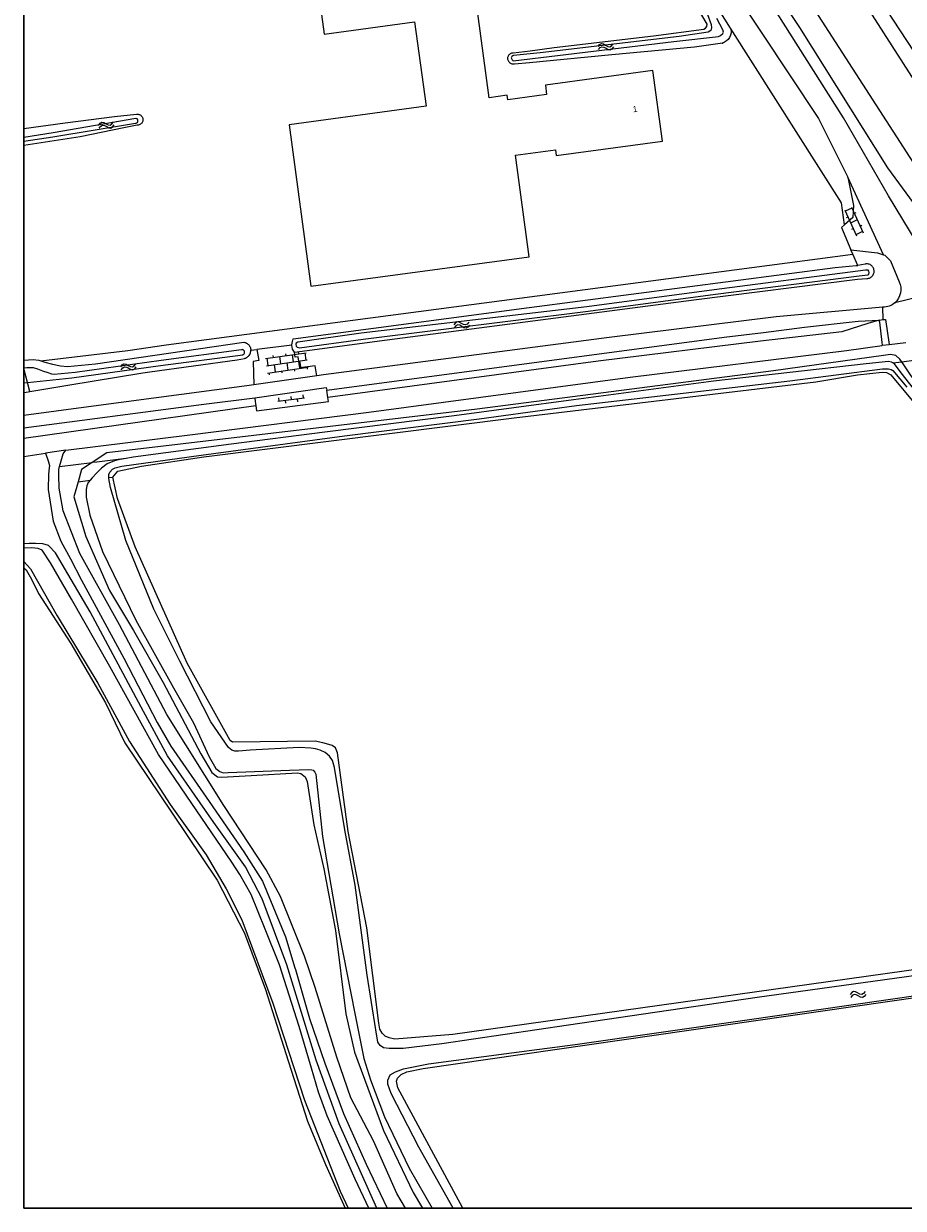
# Model space of a CAD drawing. Header units: metres. Extents: x 231584 to 239351, y 577231 to 577839.
# Tile 1 of 70: x 231584 to 231727, y 577231 to 577425. Entities that reach past the tile are written whole.
import ezdxf
from ezdxf.enums import TextEntityAlignment as Align

# ---------------------------------------------------------------- set-up
doc = ezdxf.new("R2010")
doc.units = ezdxf.units.M
doc.header["$MEASUREMENT"] = 0
for name, color, linetype, lineweight in [('B01', 1, 'Continuous', 0), ('S02', 7, 'Continuous', 0), ('S03', 7, 'Continuous', 0), ('S05', 140, 'Continuous', 0), ('T00', 34, 'Continuous', 0), ('T09', 72, 'Continuous', 0), ('T10', 7, 'Continuous', 0), ('V01', 8, 'Continuous', 0), ('V02', 253, 'Continuous', 0), ('V06', 254, 'Continuous', 0), ('W00', 140, 'Continuous', 0), ('Z02_huisnummer', 7, 'Continuous', 0)]:
    doc.layers.add(name, color=color, linetype=linetype, lineweight=lineweight)
doc.styles.add('Style-CHAR_FAST_FONT', font='CHAR_FAST_FONT.shx')

# ---------------------------------------------------------------- blocks, each defined once
blk = doc.blocks.new('S05')
at = {"color": 0}
for p, q in [((0.8, 3), (3.8, 5.9)), ((1.1, -1.9), (4.1, 0.9)), ((3.8, 5.9), (6.8, 7.1)), ((4.1, 0.9), (7.1, 2.1)), ((6.8, 7.1), (10.1, 6.2)), ((7.1, 2.1), (10.2, 1.2)), ((10.1, 6.2), (13.3, 3.7)), ((10.2, 1.2), (13.6, -1.2)), ((13.3, 3.7), (16.6, 1.3)), ((16.6, 1.3), (19.7, 0.4)), ((19.7, 0.4), (22.8, 1.6)), ((22.8, 1.6), (25.8, 4.4)), ((13.6, -1.2), (16.8, -3.7)), ((16.8, -3.7), (20, -4.6)), ((20, -4.6), (23.1, -3.3)), ((23.1, -3.3), (26.1, -0.5))]:
    blk.add_line(p, q, dxfattribs=at)
blk = doc.blocks.new('OV4')
at = {"color": 0}
for p, q in [((0, 12), (67, 12)), ((0, 0), (67, 0)), ((2, 12), (2, 0)), ((12.5, 15), (12.5, 12)), ((12.5, 0), (12.5, -12)), ((23, 12), (23, 0)), ((33.5, 15), (33.5, 12)), ((33.5, 0), (33.5, -12)), ((44, 12), (44, 0)), ((54.5, 15), (54.5, 12)), ((54.5, 0), (54.5, -12)), ((65, 12), (65, 0)), ((0, -12), (67, -12)), ((2, -12), (2, -15)), ((23, -12), (23, -15)), ((44, -12), (44, -15)), ((65, -12), (65, -15))]:
    blk.add_line(p, q, dxfattribs=at)
blk = doc.blocks.new('OV6')
at = {"color": 0}
for p, q in [((0, 0), (44, 0)), ((2, 5), (2, 0)), ((12, 0), (12, -5)), ((22, 5), (22, 0)), ((32, 0), (32, -5)), ((42, 5), (42, 0))]:
    blk.add_line(p, q, dxfattribs=at)
blk = doc.blocks.new('OV2')
at = {"color": 0}
for p, q in [((3.1, -23), (3.1, 23)), ((3.1, 21), (15.1, 21)), ((15.1, -23), (15.1, 23)), ((0.1, 11.5), (3.1, 11.5)), ((3.1, 0), (15.1, 0)), ((15.1, 10.5), (18.1, 10.5)), ((0.1, -11.5), (3.1, -11.5)), ((15.1, -10.5), (18.1, -10.5)), ((3.1, -21), (15.1, -21))]:
    blk.add_line(p, q, dxfattribs=at)

msp = doc.modelspace()

# ---------------------------------------------------------------- linework, layer by layer
at = {"flags": 128}
for points in [[(231583.557, 577690.779), (232382.246, 577690.779), (232382.246, 577231.173), (231583.557, 577231.173)], [(232382.246, 577231.173), (232382.246, 577690.779), (231583.557, 577690.779), (231583.557, 577231.173)]]:
    msp.add_lwpolyline(points, close=True, dxfattribs=at)
at = {"layer": 'B01', "flags": 128}
msp.add_lwpolyline([(231649.281, 577411.246), (231626.915, 577408.211), (231630.455, 577381.869), (231666.113, 577386.658), (231663.874, 577403.238), (231670.415, 577404.122), (231670.542, 577403.178), (231687.891, 577405.521), (231686.33, 577417.079), (231668.768, 577414.707), (231668.978, 577413.152), (231662.65, 577412.297), (231662.549, 577413.047), (231659.599, 577412.647), (231657.736, 577426.424), (231658.829, 577426.572), (231653.024, 577469.502), (231626.819, 577465.959), (231632.624, 577423.029), (231647.41, 577425.028), (231649.281, 577411.246)], dxfattribs=at)
at = {"layer": 'T00', "flags": 128}
for points in [[(231663.753, 577418.15), (231663.736, 577418.146), (231663.615, 577418.132), (231663.493, 577418.134), (231663.372, 577418.151), (231663.255, 577418.184), (231663.142, 577418.233), (231663.038, 577418.295), (231662.942, 577418.371), (231662.857, 577418.458), (231662.784, 577418.556), (231662.724, 577418.663), (231662.679, 577418.776), (231662.649, 577418.895), (231662.635, 577419.016), (231662.636, 577419.138), (231662.654, 577419.259), (231662.687, 577419.376), (231662.736, 577419.488), (231662.798, 577419.593), (231662.874, 577419.689), (231662.962, 577419.774), (231663.06, 577419.847), (231663.166, 577419.907), (231663.28, 577419.952), (231663.398, 577419.981), (231663.519, 577419.996), (231666.309, 577420.297), (231670.201, 577420.835), (231686.453, 577422.755), (231694.675, 577423.869), (231694.939, 577424.02), (231695.121, 577424.255), (231695.212, 577424.661), (231690.089, 577433.389)], [(231717.645, 577391.895), (231717.156, 577395.49), (231699.021, 577424.012)], [(231697.684, 577421.561), (231693.157, 577420.927), (231679.614, 577419.631), (231666.171, 577418.33), (231663.753, 577418.15)], [(231583.557, 577407.636), (231590.33, 577408.563), (231598.397, 577409.602), (231602.001, 577409.944), (231602.12, 577409.953), (231602.24, 577409.947), (231602.357, 577409.925), (231602.471, 577409.887), (231602.578, 577409.834), (231602.678, 577409.768), (231602.768, 577409.689), (231602.846, 577409.599), (231602.912, 577409.499), (231602.964, 577409.392), (231603.001, 577409.278), (231603.023, 577409.161), (231603.029, 577409.041), (231603.019, 577408.922), (231602.993, 577408.806), (231602.952, 577408.694), (231602.896, 577408.589), (231602.827, 577408.491), (231602.745, 577408.405), (231602.653, 577408.329), (231602.551, 577408.267), (231602.441, 577408.219), (231602.327, 577408.186), (231602.209, 577408.169), (231602.103, 577408.166), (231599.897, 577407.701), (231592.755, 577406.24), (231583.557, 577404.837)], [(231586.365, 577369.646), (231600.564, 577371.329), (231606.816, 577372.289), (231623.696, 577374.482), (231718.999, 577387.056)], [(231718.999, 577387.056), (231718.683, 577387.776)], [(231719.791, 577385.253), (231718.999, 577387.056)], [(231627.352, 577372.224), (231627.345, 577372.267), (231627.44, 577372.827), (231627.583, 577373.23), (231666.147, 577378.359), (231716.1, 577384.905), (231719.518, 577385.205), (231719.791, 577385.253)], [(231586.365, 577369.646), (231587.002, 577369.414), (231588.266, 577369.087), (231589.568, 577368.825), (231590.696, 577368.707), (231595.293, 577369.14), (231619.512, 577372.696), (231619.656, 577372.666), (231619.796, 577372.621), (231619.93, 577372.561), (231620.056, 577372.487), (231620.174, 577372.399), (231620.282, 577372.299), (231620.378, 577372.188), (231620.461, 577372.067), (231620.531, 577371.938), (231620.587, 577371.802), (231620.627, 577371.661), (231620.652, 577371.517), (231620.659, 577371.391)], [(231620.659, 577371.391), (231621.639, 577371.501)], [(231583.557, 577369.78), (231585.087, 577369.848), (231586.047, 577369.762), (231586.365, 577369.646)]]:
    msp.add_lwpolyline(points, dxfattribs=at)
at = {"layer": 'T00', "extrusion": (0, 0, -1)}
msp.add_arc((-231697.163, 577423.435), 1.945, 162.75762, 254.46657, dxfattribs=at)
at = {"layer": 'T00'}
msp.add_point((231697.684, 577421.561), dxfattribs=at)
at = {"layer": 'T09', "flags": 128}
for points in [[(231753.778, 577381.058), (231753.656, 577381.072), (231751.722, 577384.345), (231728.979, 577420.241), (231712.33, 577445.642), (231696.574, 577470.406), (231683.284, 577490.843), (231677.455, 577500), (231670.01, 577511.694), (231654.587, 577535.704), (231631.315, 577572.19), (231607.774, 577609.017), (231583.557, 577646.972)], [(231583.557, 577621.704), (231602.712, 577592.269), (231615.182, 577572.801), (231627.732, 577554.901), (231639.034, 577536.091), (231653.975, 577511.103), (231661.11, 577500), (231671.565, 577483.731), (231693.615, 577449.322), (231710.275, 577424.112), (231724.658, 577401.197), (231733.663, 577388.935), (231737.37, 577382.627), (231740.126, 577380.057), (231740.378, 577379.321)], [(231699.021, 577424.012), (231697.167, 577426.929)], [(231627.782, 577371.05), (231642.934, 577373.091), (231693.013, 577379.639), (231719.771, 577383.017), (231721.306, 577383.1), (231721.444, 577383.111), (231721.58, 577383.139), (231721.711, 577383.182), (231721.837, 577383.24), (231721.955, 577383.312), (231722.064, 577383.397), (231722.163, 577383.494), (231722.249, 577383.602), (231722.323, 577383.719), (231722.382, 577383.844), (231722.427, 577383.975), (231722.457, 577384.11), (231722.47, 577384.248), (231722.468, 577384.386), (231722.45, 577384.523), (231722.416, 577384.658), (231722.367, 577384.787), (231722.303, 577384.91), (231722.225, 577385.024), (231722.135, 577385.129), (231722.033, 577385.223), (231721.922, 577385.304), (231721.801, 577385.372), (231721.674, 577385.426), (231721.541, 577385.464), (231721.404, 577385.488), (231721.266, 577385.495), (231721.128, 577385.486), (231720.992, 577385.461)], [(231720.992, 577385.461), (231719.791, 577385.253)], [(231584.54, 577364.638), (231590.75, 577365.673), (231603.004, 577367.709), (231604.141, 577367.865), (231618.427, 577369.789), (231619.613, 577370.05), (231619.67, 577370.064), (231619.809, 577370.111), (231619.943, 577370.172), (231620.068, 577370.248), (231620.185, 577370.336), (231620.292, 577370.437), (231620.387, 577370.549), (231620.469, 577370.671), (231620.537, 577370.801), (231620.591, 577370.937), (231620.63, 577371.079), (231620.653, 577371.224), (231620.66, 577371.37), (231620.659, 577371.391)], [(231726.98, 577369.504), (231726.969, 577369.52), (231726.686, 577369.932), (231726.007, 577370.507), (231725.155, 577370.693), (231724.023, 577370.533), (231706.024, 577368.01), (231657.621, 577361.732), (231597.129, 577354.592), (231594.716, 577353.021)], [(231725.523, 577369.317), (231726.98, 577369.504)], [(231737.264, 577353.918), (231737.871, 577353.84), (231738.142, 577355.291), (231737.187, 577356.728), (231732.959, 577361.985), (231728.551, 577367.219), (231726.98, 577369.504)], [(231598.125, 577350.659), (231598.939, 577351.619), (231602.776, 577352.417), (231612.968, 577353.958), (231663.65, 577360.317), (231712.967, 577366.242), (231719.78, 577367.36), (231723.762, 577367.809), (231724.47, 577367.738), (231725.195, 577367.343), (231736.284, 577354.044), (231737.264, 577353.918)], [(231584.54, 577364.638), (231584.154, 577366.127)], [(231583.557, 577364.481), (231583.661, 577364.491), (231584.54, 577364.638)], [(231600.294, 577353.698), (231595.485, 577353.114), (231594.716, 577353.021)], [(231594.716, 577353.021), (231593.02, 577351.916), (231592.438, 577349.864)], [(231592.438, 577349.864), (231591.755, 577347.455), (231593.688, 577340.959), (231597.591, 577332.136), (231601.469, 577325.606), (231606.36, 577317.068), (231612.479, 577305.443), (231614.262, 577302.358), (231615.238, 577301.702), (231615.89, 577301.613), (231620.736, 577301.881), (231628.295, 577302.352), (231628.852, 577302.209), (231629.551, 577301.689), (231629.852, 577300.917), (231630.969, 577293.834), (231632.604, 577286.656), (231634.5, 577276.544), (231636.164, 577262.941), (231637.616, 577256.687), (231642.308, 577243.897), (231647.152, 577233.776), (231648.703, 577231.173)], [(231592.438, 577349.864), (231594.395, 577350.138)], [(231597.466, 577350.567), (231598.125, 577350.659)], [(231758.406, 577274.293), (231653.668, 577259.571), (231644.165, 577258.787), (231643.273, 577259.012), (231642.626, 577259.325), (231642.095, 577259.804), (231641.753, 577260.446), (231641.551, 577261.422), (231639.591, 577276.993), (231636.572, 577292.751), (231634.832, 577305.611), (231634.51, 577306.425), (231633.939, 577306.793), (231632.992, 577307.094), (231632.416, 577307.256), (231631.17, 577307.488), (231617.638, 577307.334), (231617.308, 577307.622), (231610.258, 577320.257), (231601.784, 577339.242), (231598.877, 577347.143), (231598.125, 577350.659)], [(231641.24, 577231.173), (231635.08, 577244.951), (231631.308, 577255.366), (231626.546, 577270.979), (231622.501, 577281.718), (231619.812, 577286.952), (231614.588, 577294.204), (231607.052, 577305.093), (231602.722, 577313.073), (231594.39, 577328.614), (231588.771, 577338.304), (231587.581, 577339.451), (231586.709, 577339.731), (231585.478, 577339.79), (231584.432, 577339.812), (231583.557, 577339.745)], [(231583.557, 577335.835), (231583.982, 577335.493), (231584.855, 577333.982), (231585.975, 577331.642), (231591.269, 577323.45), (231596.945, 577313.752), (231600.053, 577307.213), (231607.79, 577295.748), (231615.143, 577284.81), (231619.618, 577276.133), (231623.064, 577266.914), (231626.384, 577256.462), (231629.893, 577245.397), (231632.833, 577238.338), (231636.059, 577231.173)], [(231655.278, 577231.173), (231644.684, 577250.853), (231644.465, 577251.941), (231644.644, 577252.461), (231645.198, 577253.028), (231646.142, 577253.475), (231648.813, 577254.021), (231768.076, 577271.243)]]:
    msp.add_lwpolyline(points, dxfattribs=at)
at = {"layer": 'T10', "flags": 128}
for points in [[(231726.98, 577369.504), (231730.512, 577369.955)], [(231589.431, 577352.379), (231594.716, 577353.021)]]:
    msp.add_lwpolyline(points, dxfattribs=at)
at = {"layer": 'V01', "flags": 128}
for points in [[(231735.077, 577381.348), (231725.856, 577379.135), (231725.833, 577379.129)], [(231723.906, 577378.4), (231706.458, 577376.815), (231679.186, 577373.468), (231632.519, 577367.356), (231631.465, 577367.205)], [(231723.928, 577376.381), (231723.906, 577378.4)], [(231704.427, 577374.264), (231711.098, 577375.131), (231719.844, 577376.117), (231723.291, 577376.311)], [(231723.291, 577376.311), (231723.928, 577376.381)], [(231723.928, 577376.381), (231724.321, 577376.425), (231724.947, 577372.311)], [(231633.058, 577364.854), (231697.989, 577373.534), (231704.427, 577374.264)], [(231724.947, 577372.311), (231727.65, 577372.644)], [(231631.465, 577367.205), (231621.143, 577365.723)], [(231621.143, 577365.723), (231620.01, 577365.561), (231594.117, 577362.151), (231583.557, 577360.74)], [(231621.306, 577363.589), (231632.983, 577365.286), (231633.058, 577364.854)], [(231583.557, 577358.683), (231612.999, 577362.544), (231621.306, 577363.589)]]:
    msp.add_lwpolyline(points, dxfattribs=at)
at = {"layer": 'V01', "extrusion": (0, 0, -1)}
msp.add_arc((-231723.897, 577381.335), 2.935, 228.72827, 269.82764, dxfattribs=at)
at = {"layer": 'V01'}
msp.add_point((231723.906, 577378.4), dxfattribs=at)
at = {"layer": 'V02', "flags": 128}
for points in [[(231718.2, 577399.67), (231719.105, 577395.009), (231719.001, 577393.078), (231717.645, 577391.895)], [(231724.029, 577386.964), (231718.2, 577399.67)], [(231717.645, 577391.895), (231717.141, 577391.455), (231718.683, 577387.776)], [(231718.683, 577387.776), (231723.03, 577387.285), (231724.029, 577386.964)], [(231723.291, 577376.311), (231723.313, 577376.137), (231723.335, 577375.966), (231723.755, 577372.639), (231723.812, 577372.185)], [(231621.639, 577371.501), (231621.974, 577369.708), (231621.056, 577369.521), (231621.143, 577365.723)], [(231627.352, 577372.224), (231621.639, 577371.501)], [(231627.782, 577371.05), (231627.454, 577371.573), (231627.352, 577372.224)], [(231631.465, 577367.205), (231631.173, 577368.844), (231628.674, 577368.483), (231628.382, 577370.317), (231627.882, 577370.244), (231627.782, 577371.05)], [(231723.812, 577372.185), (231724.919, 577372.308), (231724.947, 577372.311)], [(231621.306, 577363.589), (231621.372, 577363.008)], [(231621.468, 577362.287), (231621.587, 577361.502), (231633.363, 577363.019), (231633.254, 577363.685)], [(231633.254, 577363.685), (231633.194, 577364.049), (231633.119, 577364.503), (231633.058, 577364.854)], [(231621.372, 577363.008), (231621.41, 577362.673), (231621.468, 577362.287)], [(231590.418, 577355.071), (231587.141, 577354.569)], [(231587.141, 577354.569), (231587.535, 577353.308), (231587.747, 577352.569), (231587.715, 577352.17), (231587.633, 577351.159), (231587.578, 577348.628), (231588.379, 577343.461), (231589.636, 577340.174), (231591.192, 577337.275), (231592.986, 577333.831), (231599.933, 577321.057), (231605.337, 577310.556), (231607.586, 577306.707), (231613.875, 577297.666), (231619.509, 577289.446), (231622.561, 577284.646), (231626.308, 577275.554), (231627.86, 577270.484), (231627.978, 577270.213), (231630.222, 577262.183), (231632.723, 577254.911), (231635.823, 577246.666), (231639.524, 577238.372), (231642.929, 577231.173)], [(231589.431, 577352.379), (231589.673, 577353.316), (231589.793, 577353.692)], [(231589.793, 577353.692), (231590.029, 577354.429), (231590.418, 577355.071)], [(231645.947, 577231.173), (231644.487, 577233.589), (231640.697, 577242.217), (231636.983, 577249.224), (231634.684, 577255.856), (231631.158, 577267.256), (231629.42, 577272.394), (231625.495, 577282.112), (231623.182, 577286.481), (231616.227, 577296.972), (231606.917, 577311.874), (231599.18, 577326.492), (231592.749, 577338.176), (231589.993, 577345.129), (231589.326, 577348.839), (231589.315, 577350.943), (231589.31, 577351.912), (231589.431, 577352.379)]]:
    msp.add_lwpolyline(points, dxfattribs=at)
at = {"layer": 'V06'}
for p, q in [((231621.468, 577362.287), (231583.557, 577356.958)), ((231583.557, 577354.02), (231587.141, 577354.569))]:
    msp.add_line(p, q, dxfattribs=at)
at = {"layer": 'V06', "flags": 128}
for points in [[(231735.077, 577381.348), (231733.085, 577383.082), (231730.579, 577387.082), (231724.833, 577396.636), (231717.468, 577409.373), (231696.821, 577441.963), (231687.95, 577456.758), (231665.224, 577492.918), (231660.838, 577500), (231653.916, 577511.178), (231646.992, 577522.391), (231634.142, 577543.337), (231621.793, 577561.939), (231613.583, 577574.518), (231606.112, 577585.93), (231592.421, 577605.775), (231583.557, 577619.604)], [(231664.649, 577486.391), (231675.884, 577467.808), (231700.021, 577429.367), (231704.021, 577423.339), (231713.379, 577409.238), (231715.81, 577404.482), (231718.2, 577399.67)], [(231724.029, 577386.964), (231724.239, 577386.897), (231725.123, 577385.986), (231726.552, 577382.583)], [(231723.291, 577376.311), (231722.393, 577376.028), (231721.426, 577375.724), (231717.215, 577374.396), (231703.902, 577372.861), (231677.4, 577369.609), (231633.254, 577363.685)], [(231610.712, 577357.538), (231639.936, 577361.243), (231682.643, 577366.98), (231717.934, 577371.325)], [(231717.934, 577371.325), (231723.791, 577372.183), (231723.812, 577372.185)], [(231590.418, 577355.071), (231610.712, 577357.538)]]:
    msp.add_lwpolyline(points, dxfattribs=at)
at = {"layer": 'V06', "extrusion": (0, 0, -1)}
msp.add_arc((-231723.9, 577381.333), 2.932, 154.7712, 228.74683, dxfattribs=at)
at = {"layer": 'V06'}
msp.add_point((231725.833, 577379.129), dxfattribs=at)
at = {"layer": 'W00'}
for p, q in [((231584.154, 577366.127), (231583.557, 577368.424)), ((231583.557, 577366.065), (231584.154, 577366.127))]:
    msp.add_line(p, q, dxfattribs=at)
at = {"layer": 'W00', "flags": 128}
for points in [[(231750.655, 577379.748), (231750.374, 577380.339), (231750.263, 577381.457), (231748.699, 577384.992), (231738.751, 577400.32), (231692.331, 577472.804), (231674.713, 577500), (231654.373, 577531.397), (231620.95, 577583.523), (231583.557, 577641.607)], [(231583.557, 577627.509), (231599.829, 577602.446), (231625.823, 577563.075), (231649.374, 577525.774), (231665.87, 577500), (231686.115, 577468.37), (231711.138, 577429.492), (231737.74, 577388.281), (231743.35, 577381.023), (231744.422, 577379.804), (231745.193, 577378.953)], [(231695.247, 577426.219), (231695.877, 577424.604), (231695.916, 577424.069), (231695.815, 577423.631), (231695.383, 577423.34), (231690.635, 577422.626), (231667.925, 577419.958), (231663.544, 577419.536), (231663.293, 577419.397), (231663.205, 577419.137), (231663.332, 577418.814), (231663.519, 577418.656), (231689.743, 577421.807), (231697.066, 577422.649), (231697.401, 577422.787), (231697.775, 577423.138), (231697.85, 577423.374), (231697.772, 577423.756), (231696.754, 577425.602)], [(231583.557, 577405.556), (231588.301, 577406.227), (231601.842, 577408.493), (231601.864, 577408.493), (231601.94, 577408.503), (231602.013, 577408.528), (231602.079, 577408.568), (231602.136, 577408.621), (231602.18, 577408.684), (231602.211, 577408.755), (231602.226, 577408.83), (231602.225, 577408.908), (231602.209, 577408.983), (231602.177, 577409.054), (231602.132, 577409.116), (231602.075, 577409.168), (231602.008, 577409.207), (231601.935, 577409.231), (231601.858, 577409.24), (231588.39, 577406.88), (231583.557, 577406.141)], [(231628.35, 577372.687), (231628.063, 577372.537), (231628.007, 577372.351), (231628.063, 577372.059), (231628.215, 577371.859), (231628.591, 577371.748), (231639.011, 577373.165), (231675.736, 577377.785), (231696.544, 577380.518), (231720.008, 577383.567), (231721.446, 577383.7), (231721.619, 577383.83), (231721.676, 577384.08), (231721.626, 577384.292), (231721.483, 577384.439), (231721.087, 577384.458), (231719.818, 577384.281), (231696.354, 577381.232), (231675.546, 577378.499), (231638.659, 577374.145), (231628.35, 577372.687)], [(231584.154, 577366.127), (231591.425, 577366.882), (231605.913, 577368.865), (231619.33, 577370.647), (231619.377, 577370.664), (231619.45, 577370.703), (231619.513, 577370.755), (231619.566, 577370.818), (231619.605, 577370.891), (231619.629, 577370.969), (231619.638, 577371.051), (231619.631, 577371.133), (231619.608, 577371.212), (231619.57, 577371.285), (231619.519, 577371.35), (231619.456, 577371.403), (231619.385, 577371.444), (231619.306, 577371.469), (231619.225, 577371.479), (231619.143, 577371.474), (231606.024, 577369.704), (231591.948, 577367.73), (231588.522, 577367.431), (231588.131, 577367.496), (231587.575, 577367.676), (231586.665, 577367.957), (231585.851, 577368.311), (231585.163, 577368.494), (231584.06, 577368.481), (231583.557, 577368.474)], [(231725.523, 577369.317), (231725.31, 577369.454), (231724.847, 577369.556), (231721.18, 577369.147), (231696.222, 577366.322), (231673.364, 577363.287), (231653.874, 577360.665), (231632.748, 577358.014), (231617.42, 577356.021), (231601.453, 577353.883), (231600.294, 577353.698)], [(231729.501, 577364.363), (231726.888, 577367.695), (231725.804, 577369.137), (231725.523, 577369.317)], [(231597.466, 577350.567), (231597.44, 577351.084), (231597.607, 577351.463), (231598.075, 577351.957), (231598.501, 577352.191), (231599.59, 577352.429), (231612.56, 577354.249), (231635.976, 577357.383), (231657.956, 577360.194), (231673.858, 577362.361), (231708.728, 577366.379), (231723.83, 577368.317), (231724.805, 577368.332), (231725.232, 577368.242), (231725.538, 577368.071), (231727.828, 577365.339)], [(231600.294, 577353.698), (231598.978, 577353.488), (231598.404, 577353.324), (231597.178, 577352.799), (231596.275, 577352.09), (231595.473, 577351.295), (231594.728, 577350.554), (231594.395, 577350.138)], [(231594.395, 577350.138), (231594.104, 577349.773), (231593.858, 577349.227), (231593.742, 577348.613), (231593.734, 577347.38), (231594.371, 577344.442), (231596.428, 577338.521), (231601.883, 577327.284), (231608.005, 577316.21), (231611.309, 577310.477), (231613.851, 577304.946), (231614.959, 577303.044), (231615.574, 577302.536), (231616.14, 577302.346), (231616.934, 577302.357), (231626.968, 577302.755), (231630.128, 577302.873), (231630.604, 577302.835), (231630.854, 577302.745), (231631.137, 577302.459), (231631.271, 577302.138), (231632.384, 577291.911), (231635.103, 577276.035), (231637.651, 577263.012), (231639.144, 577255.626), (231640.198, 577252.146), (231642.487, 577246.108), (231646.537, 577237.714), (231650.289, 577231.173)], [(231632.795, 577305.637), (231631.991, 577306.037), (231631.249, 577306.278), (231630.438, 577306.379), (231628.543, 577306.477), (231620.564, 577306.043), (231618.655, 577305.86), (231618.019, 577305.874), (231617.565, 577306.033), (231617.023, 577306.475), (231614.125, 577310.686), (231609.043, 577320.588), (231604.79, 577329.061), (231600.223, 577340.288), (231597.73, 577348.966), (231597.472, 577350.438), (231597.466, 577350.567)], [(231639.927, 577231.173), (231637.686, 577235.943), (231633.127, 577246.264), (231631.717, 577250.162), (231630.587, 577254.073), (231628.531, 577260.901), (231625.348, 577270.93), (231622.99, 577276.792), (231620.703, 577282.429), (231618.887, 577285.739), (231617.548, 577287.749), (231610.088, 577298.674), (231605.561, 577305.35), (231597.633, 577319.686), (231591.352, 577330.716), (231587.949, 577336.658), (231586.573, 577338.687), (231585.944, 577338.962), (231584.845, 577339.117), (231583.557, 577339.034)], [(231583.557, 577336.854), (231584.695, 577335.682), (231589.031, 577327.964), (231595.668, 577316.982), (231600.823, 577307.433), (231607.476, 577297.161), (231613.37, 577288.923), (231616.631, 577283.377), (231619.212, 577278.332), (231624.26, 577264.694), (231629.408, 577248.83), (231635.27, 577233.996), (231636.58, 577231.173)], [(231739.961, 577270.688), (231703.367, 577265.624), (231672.57, 577261.103), (231651.865, 577258.021), (231645.561, 577257.299), (231643.234, 577257.284), (231642.322, 577257.407), (231641.779, 577257.802), (231641.417, 577258.342), (231641.068, 577260.33), (231639.646, 577269.265), (231637.696, 577283.967), (231636.015, 577293.038), (231634.349, 577303.22), (231633.982, 577304.368), (231633.52, 577305.032), (231632.795, 577305.637)], [(231653.716, 577231.173), (231648.106, 577241.165), (231643.589, 577249.952), (231643.023, 577251.431), (231643.037, 577252.085), (231643.44, 577252.963), (231644.273, 577253.497), (231645.592, 577253.972), (231649.664, 577254.79), (231663.259, 577256.568), (231673.641, 577257.921), (231701.362, 577261.909), (231736.089, 577266.918)]]:
    msp.add_lwpolyline(points, dxfattribs=at)

# ---------------------------------------------------------------- block references
at = {"layer": 'S02', "xscale": 0.1, "yscale": 0.1, "zscale": 0.1, "rotation": 204.6437468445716}
msp.add_blockref('OV2', (231719.993, 577392.802), dxfattribs=at)
at = {"layer": 'S03', "xscale": 0.1, "yscale": 0.1, "zscale": 0.1}
for name, p, rotation in [('OV4', (231623.235, 577368.844), 8.170508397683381), ('OV6', (231625.053, 577363.059), 7.340491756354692)]:
    msp.add_blockref(name, p, dxfattribs=dict(at, rotation=rotation))
at = {"layer": 'S05', "xscale": 0.1, "yscale": 0.1, "zscale": 0.1}
for p, rotation in [((231677.331, 577420.69), 6.851647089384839), ((231595.755, 577407.819), 9.500056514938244), ((231656.409, 577375.8), 186.7318255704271), ((231599.358, 577368.367), 7.793753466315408), ((231721.146, 577266.426), 187.878743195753)]:
    msp.add_blockref('S05', p, dxfattribs=dict(at, rotation=rotation))

# ---------------------------------------------------------------- texts
at = {"layer": 'Z02_huisnummer', "style": 'Style-CHAR_FAST_FONT'}
msp.add_text('1', height=1, rotation=7.7, dxfattribs=at).set_placement((231683.411, 577410.804), align=Align.MIDDLE_CENTER)

doc.saveas('drawing.dxf')
